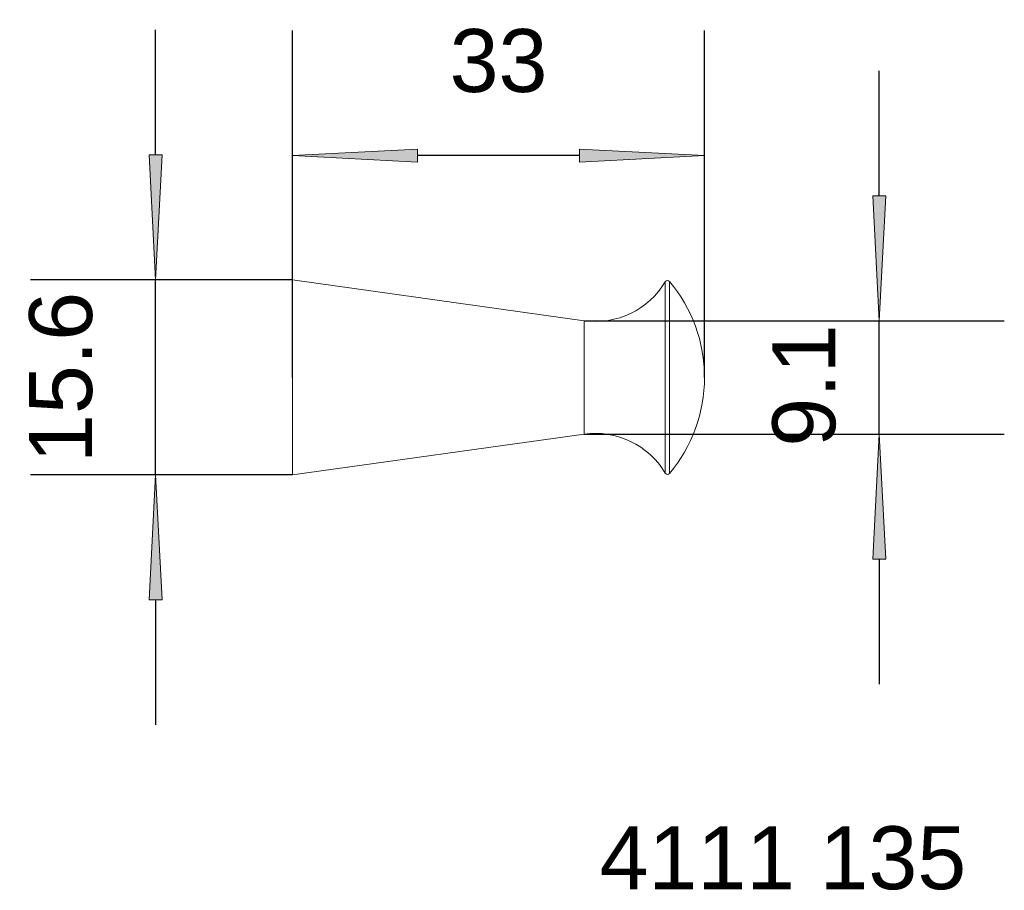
# Model space of a CAD drawing. Header units: millimetres. Extents: x 3482.3 to 3561.1, y 659.8 to 729.5.
import ezdxf

# ---------------------------------------------------------------- set-up
doc = ezdxf.new("R2010")
doc.units = ezdxf.units.MM
doc.header["$LTSCALE"] = 254
doc.header["$PDMODE"] = 1
doc.header["$PDSIZE"] = -2
doc.layers.get('0').update_dxf_attribs({"lineweight": 5})
for name, color, linetype, lineweight in [('1', 7, 'Continuous', 5), ('Bemaßung', 7, 'Continuous', 5), ('Keine', 7, 'Continuous', 5)]:
    doc.layers.add(name, color=color, linetype=linetype, lineweight=lineweight)
doc.styles.add('Arial', font='Arial')
doc.dimstyles.new('ST', dxfattribs={"dimtxt": 5.034433, "dimasz": 9.99939, "dimexe": 10, "dimexo": 0, "dimgap": 5, "dimtad": 1, "dimdec": 0, "dimdsep": 46, "dimtxsty": 'Arial', "dimblk": 'VW_FILLEDARROW', "dimblk1": 'VW_FILLEDARROW', "dimblk2": 'VW_FILLEDARROW', "dimcen": 0, "dimadec": 3, "dimazin": 0, "dimtfac": 1, "dimtdec": 0, "dimtix": 1, "dimtmove": 0, "dimatfit": 0, "dimldrblk": 'VW_FILLEDARROW-1', "dimfxl": 1, "dimfrac": 2, "dimtolj": 1, "dimarcsym": 0})

# ---------------------------------------------------------------- blocks, each defined once
blk = doc.blocks.new('VW_FILLEDARROW')
at = {"linetype": 'Continuous', "lineweight": 0}
blk.add_hatch(color=0, dxfattribs=at).paths.add_polyline_path([(-1, 0.0524), (0, 0), (-1, -0.0524)])
at = {"color": 0, "lineweight": 5, "flags": 128}
blk.add_lwpolyline([(-1, 0.0524), (0, 0), (-1, -0.0524)], close=True, dxfattribs=at)
blk = doc.blocks.new('*D1')
at = {"layer": 'Bemaßung', "color": 0, "lineweight": -2}
for p, q in [((3504.156, 700.853), (3504.156, 728.6)), ((3537.106, 700.853), (3537.106, 728.6)), ((3527.107, 718.6), (3514.155, 718.6))]:
    blk.add_line(p, q, dxfattribs=at)
at = {"layer": 'Defpoints', "color": 0}
for p in [(3504.156, 718.6), (3504.156, 700.853), (3537.106, 700.853)]:
    blk.add_point(p, dxfattribs=at)
at = {"layer": 'Bemaßung', "color": 0, "lineweight": -2, "xscale": 9.999389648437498, "yscale": 9.999389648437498, "zscale": 9.999389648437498, "rotation": 180}
blk.add_blockref('VW_FILLEDARROW', (3504.156, 718.6), dxfattribs=at)
at = {"layer": 'Bemaßung', "color": 0, "lineweight": -2, "xscale": 9.999389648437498, "yscale": 9.999389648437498, "zscale": 9.999389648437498}
blk.add_blockref('VW_FILLEDARROW', (3537.106, 718.6), dxfattribs=at)
at = {"layer": 'Bemaßung', "color": 0, "insert": (3520.631, 726.17), "char_height": 5.0344, "attachment_point": 5, "style": 'Arial'}
blk.add_mtext('\\A1;33', dxfattribs=at)
blk = doc.blocks.new('VW_FILLEDARROW-1')
at = {"linetype": 'Continuous', "lineweight": 0}
blk.add_hatch(color=0, dxfattribs=at).paths.add_polyline_path([(-1, 0.0524), (0, 0), (-1, -0.0524)])
at = {"color": 0, "lineweight": 5, "flags": 128}
blk.add_lwpolyline([(-1, 0.0524), (0, 0), (-1, -0.0524)], close=True, dxfattribs=at)
blk = doc.blocks.new('*D2')
at = {"layer": 'Bemaßung', "color": 0, "lineweight": -2}
for p, q in [((3493.203, 718.653), (3493.203, 728.652)), ((3504.156, 708.653), (3483.203, 708.653)), ((3493.203, 693.053), (3493.203, 708.653)), ((3504.156, 693.053), (3483.203, 693.053)), ((3493.203, 683.054), (3493.203, 673.054))]:
    blk.add_line(p, q, dxfattribs=at)
at = {"layer": 'Defpoints', "color": 0}
for p in [(3493.203, 708.653), (3504.156, 708.653), (3504.156, 693.053)]:
    blk.add_point(p, dxfattribs=at)
at = {"layer": 'Bemaßung', "color": 0, "lineweight": -2, "xscale": 9.999389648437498, "yscale": 9.999389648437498, "zscale": 9.999389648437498}
for p, rotation in [((3493.203, 708.653), 270), ((3493.203, 693.053), 90)]:
    blk.add_blockref('VW_FILLEDARROW', p, dxfattribs=dict(at, rotation=rotation))
at = {"layer": 'Bemaßung', "color": 0, "insert": (3485.633, 700.853), "char_height": 5.0344, "attachment_point": 5, "rotation": 90, "style": 'Arial'}
blk.add_mtext('\\A1;15.6', dxfattribs=at)
blk = doc.blocks.new('*D3')
at = {"layer": 'Bemaßung', "color": 0, "lineweight": -2}
for p, q in [((3551.085, 715.391), (3551.085, 725.391)), ((3527.48, 705.392), (3561.085, 705.392)), ((3551.085, 696.315), (3551.085, 705.392)), ((3527.48, 696.315), (3561.085, 696.315)), ((3551.085, 686.315), (3551.085, 676.316))]:
    blk.add_line(p, q, dxfattribs=at)
at = {"layer": 'Defpoints', "color": 0}
for p in [(3527.48, 705.392), (3551.085, 705.392), (3527.48, 696.315)]:
    blk.add_point(p, dxfattribs=at)
at = {"layer": 'Bemaßung', "color": 0, "lineweight": -2, "xscale": 9.999389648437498, "yscale": 9.999389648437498, "zscale": 9.999389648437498}
for p, rotation in [((3551.085, 705.392), 270.00000000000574), ((3551.085, 696.315), 90.00000000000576)]:
    blk.add_blockref('VW_FILLEDARROW', p, dxfattribs=dict(at, rotation=rotation))
at = {"layer": 'Bemaßung', "color": 0, "insert": (3545.085, 700.2), "char_height": 5.0344, "attachment_point": 5, "rotation": 90, "style": 'Arial'}
blk.add_mtext('\\A1;9.1', dxfattribs=at)

msp = doc.modelspace()

# ---------------------------------------------------------------- linework, layer by layer
at = {"layer": '1', "color": 7}
for p, q in [((3504.156, 708.653), (3504.156, 700.853)), ((3527.48, 705.392), (3504.156, 708.653)), ((3533.968, 708.51), (3533.968, 700.853)), ((3534.293, 700.853), (3534.293, 708.537)), ((3527.48, 705.392), (3527.48, 700.853)), ((3504.156, 700.853), (3504.156, 693.053)), ((3527.48, 700.853), (3527.48, 696.315)), ((3533.968, 700.853), (3533.968, 693.196)), ((3534.293, 693.169), (3534.293, 700.853)), ((3504.156, 693.053), (3527.48, 696.315))]:
    msp.add_line(p, q, dxfattribs=at)
for centre, radius, start, end in [((3528.38, 711.829), 6.5, 262.03991, 329.29348), ((3534.14, 708.408), 0.2, 40.21138, 149.29348), ((3525.204, 700.853), 11.902, 0, 40.21138), ((3525.204, 700.853), 11.902, 319.78862, 0), ((3528.38, 689.877), 6.5, 30.70652, 97.96009), ((3534.14, 693.298), 0.2, 210.70652, 319.78862)]:
    msp.add_arc(centre, radius, start, end, dxfattribs=at)

# ---------------------------------------------------------------- texts
at = {"layer": 'Keine', "insert": (3528.709, 664.941), "char_height": 5.0344, "width": 31.9882, "attachment_point": 1, "line_spacing_factor": 0.970891, "style": 'Arial'}
msp.add_mtext('4111 135', dxfattribs=at)

# ---------------------------------------------------------------- dimensions: what is measured, and where the dimension line sits
at = {"layer": 'Bemaßung'}
dim = msp.add_linear_dim(base=(3504.155938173, 718.6), p1=(3537.105938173, 700.853151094), p2=(3504.155938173, 700.853151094), dimstyle='ST', override={"dimgap": 5, "dimdec": 1, "dimpost": '<>', "dimtxsty": 'Arial', "dimtmove": 2}, dxfattribs=at)
dim.commit()
dim.dimension.update_dxf_attribs({"geometry": '*D1', "text_midpoint": (3520.630938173, 726.17007798)})
dim = msp.add_linear_dim(base=(3493.203, 708.653), p1=(3504.156, 693.053), p2=(3504.156, 708.653), angle=270, dimstyle='ST', override={"dimgap": 5, "dimdec": 1, "dimpost": '<>', "dimtxsty": 'Arial', "dimtmove": 2}, dxfattribs=at)
dim.commit()
dim.dimension.update_dxf_attribs({"geometry": '*D2', "text_midpoint": (3485.633, 700.853)})
dim = msp.add_linear_dim(base=(3551.085, 705.392), p1=(3527.48, 696.315), p2=(3527.48, 705.392), angle=270, dimstyle='ST', override={"dimgap": 1.943056, "dimdec": 1, "dimpost": '<>', "dimtxsty": 'Arial', "dimtmove": 2}, dxfattribs=at)
dim.commit()
dim.dimension.update_dxf_attribs({"geometry": '*D3', "text_midpoint": (3545.085, 700.2), "dimtype": 160})

doc.saveas('drawing.dxf')
